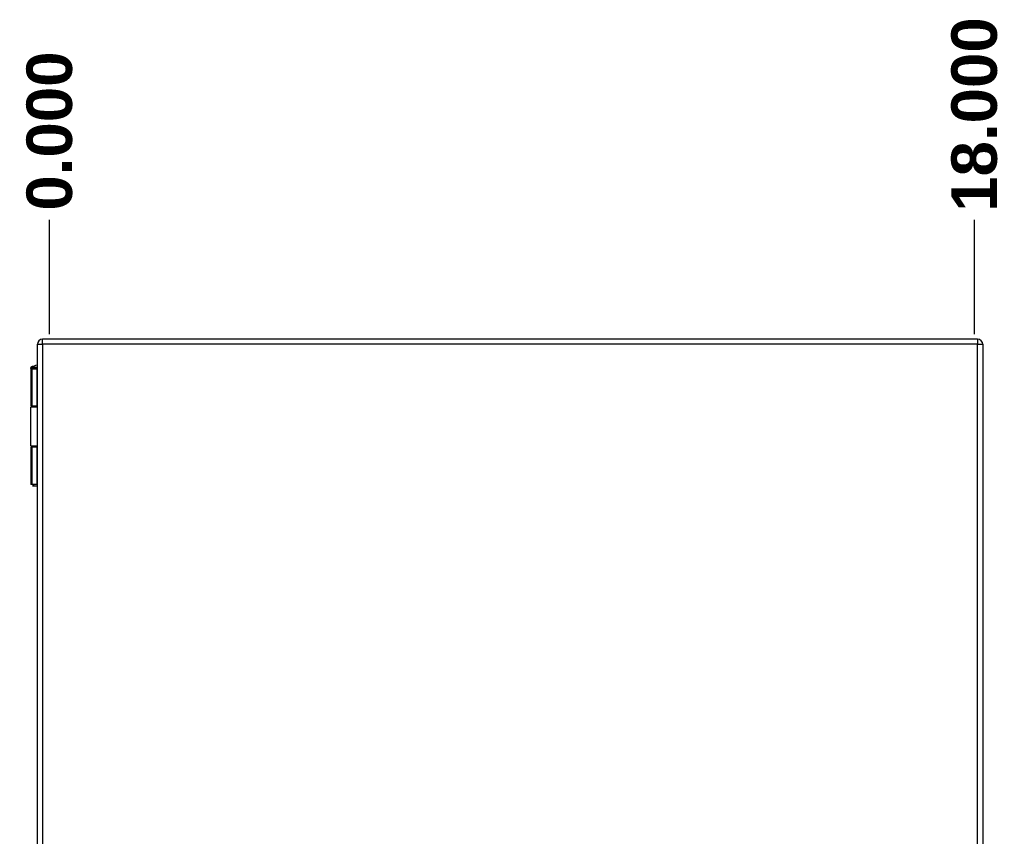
# Model space of a CAD drawing. Header units: inches. Extents: x 0 to 140, y -11 to 91.
# Tile 7 of 13: x 60 to 82, y 51 to 69. Entities that reach past the tile are written whole.
import ezdxf

# ---------------------------------------------------------------- set-up
doc = ezdxf.new("R2010")
doc.units = ezdxf.units.IN
doc.header["$LTSCALE"] = 8.43274
doc.header["$MEASUREMENT"] = 0
for name, color, linetype, lineweight in [('Dimensions(ANSI)', 7, 'Continuous', 25), ('Visible Edges(ANSI)', 7, 'Continuous', 25), ('Visible Tangent Edges(ANSI)', 7, 'Continuous', 25)]:
    doc.layers.add(name, color=color, linetype=linetype, lineweight=lineweight)
doc.styles.add('Dimension-ANSI', font='arialbd.ttf')
doc.dimstyles.new('INCH-ANSI-VERTICAL', dxfattribs={"dimscale": 8.43274, "dimtxt": 0.12, "dimasz": 0.098425, "dimexe": 0.04, "dimexo": 0.04, "dimgap": 0.031496, "dimtad": 0, "dimtih": 1, "dimtoh": 1, "dimdec": 3, "dimrnd": 1e-08, "dimzin": 0, "dimdsep": 46, "dimtxsty": 'Dimension-ANSI', "dimcen": 0.09, "dimdle": 0.312, "dimclrd": 179, "dimclre": 179, "dimclrt": 7, "dimadec": 1, "dimazin": 0, "dimtfac": 1, "dimtdec": 3, "dimtofl": 0, "dimtmove": 0, "dimatfit": 3, "dimfxl": 1, "dimtolj": 1, "dimtzin": 4, "dimlwd": 25, "dimlwe": 25, "dimarcsym": 0})

# ---------------------------------------------------------------- blocks, each defined once
blk = doc.blocks.new('*D16')
at = {"layer": 'Defpoints', "color": 0, "linetype": 'Continuous', "transparency": 16777216}
for p in [(60.986, 64.644), (60.986, 61.759), (60.986, 61.759)]:
    blk.add_point(p, dxfattribs=at)
at = {"layer": 'Dimensions(ANSI)', "color": 179, "linetype": 'Continuous', "lineweight": 25, "true_color": 0x262658, "transparency": 16777216}
blk.add_line((60.986, 62.097), (60.986, 64.644), dxfattribs=at)
at = {"layer": 'Dimensions(ANSI)', "color": 7, "linetype": 'Continuous', "lineweight": 25, "transparency": 16777216, "insert": (60.986, 66.614), "char_height": 1.0119, "attachment_point": 5, "rotation": 90, "style": 'Dimension-ANSI'}
blk.add_mtext('\\A1;0.000', dxfattribs=at)
blk = doc.blocks.new('*D17')
at = {"layer": 'Defpoints', "color": 0, "linetype": 'Continuous', "transparency": 16777216}
for p in [(81.541, 64.644), (60.986, 61.759), (81.541, 61.759)]:
    blk.add_point(p, dxfattribs=at)
at = {"layer": 'Dimensions(ANSI)', "color": 179, "linetype": 'Continuous', "lineweight": 25, "true_color": 0x262658, "transparency": 16777216}
blk.add_line((81.541, 62.097), (81.541, 64.644), dxfattribs=at)
at = {"layer": 'Dimensions(ANSI)', "color": 7, "linetype": 'Continuous', "lineweight": 25, "transparency": 16777216, "insert": (81.541, 66.98), "char_height": 1.0119, "attachment_point": 5, "rotation": 90, "style": 'Dimension-ANSI'}
blk.add_mtext('\\A1;18.000', dxfattribs=at)

msp = doc.modelspace()

# ---------------------------------------------------------------- linework, layer by layer
at = {"layer": 'Visible Edges(ANSI)'}
for p, q in [((81.6126, 61.9877), (60.8271, 61.9877)), ((60.7141, 34.2376), (60.7141, 61.8746)), ((81.7257, 61.8746), (81.7257, 34.2376)), ((60.5688, 61.3356), (60.5688, 61.3585)), ((60.5881, 61.3311), (60.5698, 61.3311)), ((60.5698, 61.3311), (60.5698, 60.4971)), ((60.5881, 61.3311), (60.7108, 61.3311)), ((60.7141, 61.3311), (60.7108, 61.3311)), ((60.7141, 60.4746), (60.5663, 60.4746)), ((60.5663, 59.6182), (60.5663, 60.4746)), ((60.5881, 60.4971), (60.5698, 60.4971)), ((60.7108, 60.4971), (60.5881, 60.4971)), ((60.6632, 60.4971), (60.6632, 60.4746)), ((60.7108, 60.4971), (60.7141, 60.4971)), ((60.5663, 59.6182), (60.7141, 59.6182)), ((60.5881, 59.5957), (60.5698, 59.5957)), ((60.5698, 59.5957), (60.5698, 58.7617)), ((60.5881, 59.5957), (60.7108, 59.5957)), ((60.6632, 59.6182), (60.6632, 59.5957)), ((60.7141, 59.5957), (60.7108, 59.5957)), ((60.5881, 58.7617), (60.5698, 58.7617)), ((60.7108, 58.7617), (60.5881, 58.7617)), ((60.6452, 58.7617), (60.607, 58.7235)), ((60.7141, 58.7235), (60.607, 58.7235)), ((60.7108, 58.7617), (60.7141, 58.7617))]:
    msp.add_line(p, q, dxfattribs=at)
for centre, radius, start, end in [((60.8271, 61.8746), 0.1131, 90, 180), ((81.6126, 61.8746), 0.1131, 0, 90), ((60.5733, 61.3585), 0.0045, 118.37247, 180), ((60.5733, 61.3356), 0.0045, 180, 270), ((60.7673, 60.9992), 0.4128, 97.41264, 118.37247)]:
    msp.add_arc(centre, radius, start, end, dxfattribs=at)
at = {"layer": 'Visible Tangent Edges(ANSI)'}
for p, q in [((60.8271, 61.8746), (60.8271, 61.9877)), ((81.6126, 61.9877), (81.6126, 61.8746)), ((60.7141, 61.8746), (60.8271, 61.8746)), ((81.6126, 61.8746), (60.8271, 61.8746)), ((60.8271, 61.8746), (60.8271, 34.2376)), ((81.6126, 61.8746), (81.7257, 61.8746)), ((81.6126, 34.2376), (81.6126, 61.8746)), ((60.7141, 61.3585), (60.5688, 61.3585)), ((60.5688, 61.3356), (60.7141, 61.3356)), ((60.5712, 61.3624), (60.7141, 61.3624)), ((60.5881, 61.3311), (60.5881, 60.4971)), ((60.7108, 60.4971), (60.7108, 61.3311)), ((60.5881, 59.5957), (60.5881, 58.7617)), ((60.7108, 58.7617), (60.7108, 59.5957))]:
    msp.add_line(p, q, dxfattribs=at)

# ---------------------------------------------------------------- dimensions: what is measured, and where the dimension line sits
at = {"layer": 'Dimensions(ANSI)', "color": 179, "linetype": 'Continuous', "lineweight": 25, "true_color": 0x262658}
for feature_location, offset, origin, picture, middle in [((81.5407, 61.7593), (0, 2.8844), (60.9859, 61.7593), '*D17', (81.5407, 66.9804)), ((60.9859412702, 61.7593124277), (0, 2.8843679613), (60.9859412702, 61.7593124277), '*D16', (60.9859412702, 66.6135434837))]:
    dim = msp.add_ordinate_dim(feature_location=feature_location, offset=offset, dtype=1, origin=origin, dimstyle='INCH-ANSI-VERTICAL', override={"dimgap": 0.031496, "dimtad": 0, "dimdec": 3, "dimlfac": 0.875708, "dimtol": 0, "dimlim": 0, "dimtp": 0, "dimtm": 0, "dimtdec": 3}, dxfattribs=at)
    dim.commit()
    dim.dimension.update_dxf_attribs({"geometry": picture, "text_midpoint": middle})

doc.saveas('drawing.dxf')
